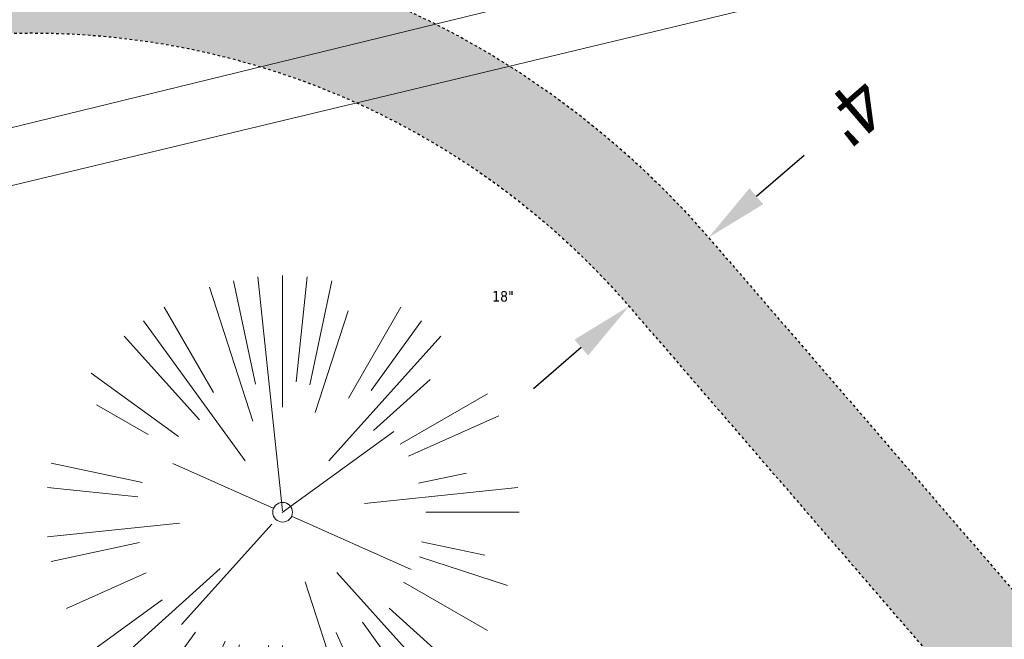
# Model space of a CAD drawing. Header units: feet. Extents: x 1133447 to 1140710, y 647622 to 649877.
# Tile 33 of 84: x 1134499 to 1134536, y 649090 to 649114. Entities that reach past the tile are written whole.
import ezdxf
from ezdxf.lldxf.tags import DXFTag

# ---------------------------------------------------------------- set-up
doc = ezdxf.new("R2010")
doc.units = ezdxf.units.FT
doc.header["$MEASUREMENT"] = 0
doc.linetypes.add('RAD', pattern=[0.13, 0.08, -0.05])
for name, color, linetype in [('C-PRKG-ASPH', 8, 'Continuous'), ('C-ROAD-ASPHALT', 1, 'Continuous'), ('C-SWLK-GRVL', 6, 'RAD'), ('C-SWLK-GRVL-PATT', 8, 'Continuous'), ('G-TEXT-ST02', 2, 'Continuous'), ('G-XREF', 7, 'Continuous')]:
    doc.layers.add(name, color=color, linetype=linetype)
for name, color, linetype, lineweight in [('V-SITE-VEGE', 8, 'Continuous', 18), ('V-SITE-VEGE-TEXT', 8, 'Continuous', 18), ('V-UTIL-POWR-LINE-UNDR', 8, 'EXIST_PROP POWER UNDERGROUND LINE 1', 15)]:
    doc.layers.add(name, color=color, linetype=linetype, lineweight=lineweight)
doc.styles.add('Normal', font='arial.ttf', dxfattribs={"height": 0.1})
doc.styles.add('SEI-Dim & Leader', font='tahoma.ttf')
doc.styles.get("Standard").update_dxf_attribs({"font": 'arial.ttf'})
tags = doc.linetypes.add('EXIST_PROP POWER UNDERGROUND LINE 1', pattern='A,1.5,-0.2,["P-UG",Standard,S=0.08,R=0,X=-0.1,Y=-0.04],-0.3', length=2).pattern_tags.tags
tags[6] = DXFTag(74, 10)
doc.dimstyles.new('Plan', dxfattribs={"dimscale": 20, "dimtxt": 0.1, "dimasz": 0.12, "dimexe": 0.0625, "dimexo": 0.0625, "dimgap": 0.08, "dimtad": 0, "dimdec": 0, "dimzin": 0, "dimdsep": 46, "dimtxsty": 'Normal', "dimcen": 0, "dimclrd": 256, "dimclre": 256, "dimclrt": 256, "dimaunit": 1, "dimadec": 4, "dimazin": 0, "dimtfac": 1, "dimtdec": 0, "dimtofl": 0, "dimtmove": 0, "dimatfit": 3, "dimfxl": 1, "dimtfill": 1, "dimtolj": 1, "dimtzin": 0, "dimlwd": -1, "dimlwe": -1, "dimarcsym": 0})

# ---------------------------------------------------------------- blocks, each defined once
blk = doc.blocks.new('V-SITE-VEGE-Coniferious Tree 2')
at = {"color": 0, "linetype": 'ByBlock'}
for p, q in [((-3.601054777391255e-05, 0.2219193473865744), (-3.601054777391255e-05, 0.5000060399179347)), ((-0.0574950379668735, 0.2703678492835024), (-0.1039851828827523, 0.4890788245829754)), ((-0.0003172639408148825, 0.0025937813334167), (-0.05229705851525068, 0.4972664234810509)), ((0.02890183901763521, 0.2753366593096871), (0.05222503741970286, 0.4972664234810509)), ((0.0571938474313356, 0.2692740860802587), (0.1039131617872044, 0.4890788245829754)), ((-0.06264093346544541, 0.1926377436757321), (-0.1545378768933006, 0.4755369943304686)), ((-0.1460065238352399, 0.2528363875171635), (-0.2500390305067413, 0.4330260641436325)), ((0.06850648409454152, 0.2109817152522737), (0.1382469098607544, 0.425630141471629)), ((0.139142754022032, 0.2410654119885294), (0.2499670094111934, 0.4330260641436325)), ((-0.07913071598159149, 0.1088658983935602), (-0.2939353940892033, 0.4045257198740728)), ((0.1868724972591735, 0.2572635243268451), (0.2938633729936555, 0.4045257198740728)), ((-0.1756943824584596, 0.1950752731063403), (-0.3346129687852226, 0.3715878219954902)), ((0.09777767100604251, 0.108636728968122), (0.3345409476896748, 0.3715878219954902)), ((-0.2201011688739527, 0.1598873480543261), (-0.4045617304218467, 0.2938993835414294)), ((0.1919663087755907, 0.1728666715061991), (0.3115823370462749, 0.2805763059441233)), ((0.2487690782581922, 0.143647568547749), (0.4329900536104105, 0.2500030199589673)), ((-0.2844040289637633, 0.1641894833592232), (-0.393144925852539, 0.2269610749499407)), ((0.2658942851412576, 0.1183972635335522), (0.4567507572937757, 0.2033670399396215)), ((-0.0009318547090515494, -0.0006770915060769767), (0.2349564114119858, 0.1707208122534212)), ((-0.2961437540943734, 0.06292784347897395), (-0.4891148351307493, 0.1039491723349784)), ((-0.01992166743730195, 0.008854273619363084), (-0.2318825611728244, 0.1032199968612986)), ((0.2872695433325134, 0.06106323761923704), (0.3884790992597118, 0.08257391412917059)), ((-0.3060292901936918, 0.03215663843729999), (-0.4973024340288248, 0.05226104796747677)), ((0.173080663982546, 0.01818771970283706), (0.497230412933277, 0.05226104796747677)), ((0.3024988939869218, 0), (0.4999700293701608, 0)), ((0.01849546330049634, -0.008260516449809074), (0.2719985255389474, -0.1211160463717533)), ((-0.2182782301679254, -0.02292736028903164), (-0.4973024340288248, -0.05226104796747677)), ((-0.02300503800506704, -0.02554197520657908), (-0.2137781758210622, -0.2373882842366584)), ((0.2936342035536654, -0.06241742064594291), (0.4274066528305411, -0.09084484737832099)), ((-0.302185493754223, -0.0642195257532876), (-0.4891148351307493, -0.1039491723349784)), ((0.2891445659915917, -0.09395946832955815), (0.4755009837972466, -0.1545018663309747)), ((-0.1320480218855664, -0.1188660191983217), (-0.3716238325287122, -0.3345769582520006)), ((-0.2881436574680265, -0.1282723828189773), (-0.4568227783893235, -0.2033670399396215)), ((0.1143820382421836, -0.1271057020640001), (0.2718110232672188, -0.301920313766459)), ((0.04781873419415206, -0.1473038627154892), (0.1192466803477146, -0.3671294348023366)), ((0.2555295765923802, -0.1475434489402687), (0.4329900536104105, -0.2500030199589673)), ((-0.254528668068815, -0.1848980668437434), (-0.4045617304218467, -0.2938993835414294)), ((0.2253521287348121, -0.2029399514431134), (0.3715518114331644, -0.3345769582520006)), ((0.1688618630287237, -0.2324611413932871), (0.2938633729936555, -0.4045257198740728)), ((-0.1842986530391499, -0.2536176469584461), (-0.2766747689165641, -0.3807650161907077)), ((0.1131111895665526, -0.2541280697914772), (0.2033310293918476, -0.4567867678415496)), ((-0.1213812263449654, -0.2725449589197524), (-0.1855903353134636, -0.4167758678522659)), ((-0.09098502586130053, -0.2799408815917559), (-0.1545378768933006, -0.4755369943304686)), ((-0.02966136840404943, -0.2817638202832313), (-0.04434904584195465, -0.4216092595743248)), ((-3.601054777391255e-05, -0.2817638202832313), (-3.601054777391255e-05, -0.5000060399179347)), ((0.06104806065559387, -0.2873055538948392), (0.1039131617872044, -0.4890788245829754))]:
    blk.add_line(p, q, dxfattribs=at)
blk.add_circle((-3.601054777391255e-05, 0), 0.02083358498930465)
blk = doc.blocks.new('C_XBASE-PACTOLA_02403811')
at = {"layer": 'V-UTIL-POWR-LINE-UNDR', "flags": 128}
for points in [[(1134480.127728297, 648231.4910384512), (1134494.996471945, 648496.1691917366), (1134496.354631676, 648566.44434151), (1134464.634199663, 648641.5326281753), (1134459.677329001, 648691.5978201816), (1134473.792826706, 648747.2770438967), (1134487.668805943, 648772.8760612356), (1134492.621603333, 648802.5716343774), (1134496.091176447, 648841.0190152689), (1134500.796308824, 648860.3211453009), (1134494.587384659, 648928.3795930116), (1134495.610681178, 649027.1179445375), (1134495.955, 649106.737), (1134599.221251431, 649131.4978260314), (1134637.553107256, 649168.5421751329), (1134656.340245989, 649214.8847448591), (1134694.635392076, 649279.0850905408), (1134746.477990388, 649319.7325033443), (1134803.106029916, 649342.8457422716), (1134848.624546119, 649349.4784079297), (1134877.799434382, 649337.8966334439), (1134908.972639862, 649315.1325047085), (1134965.723883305, 649315.5318607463), (1135021.655, 649297.834), (1135074.570971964, 649267.2988659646), (1135109.814885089, 649210.9488559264), (1135119.855903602, 649164.3586520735), (1135144.601334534, 649102.1495441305)], [(1134492.850503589, 649108.173474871), (1134575.969755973, 649128.4657203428), (1134599.221251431, 649131.4978260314)]]:
    blk.add_lwpolyline(points, dxfattribs=at)
at = {"layer": 'V-SITE-VEGE', "xscale": 17.99978256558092, "yscale": 17.99978256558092, "zscale": 17.99978256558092}
blk.add_blockref('V-SITE-VEGE-Coniferious Tree 2', (1134508.703, 649094.901), dxfattribs=at)
at = {"layer": 'V-SITE-VEGE-TEXT', "insert": (1134516.67834375, 649102.901), "char_height": 0.4, "attachment_point": 7, "style": 'SEI-Dim & Leader'}
blk.add_mtext('18"', dxfattribs=at)
blk = doc.blocks.new('C_PBASE-PACTOLA_02403811')
at = {"layer": 'C-ROAD-ASPHALT'}
blk.add_lwpolyline([(1134601.857481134, 649091.7855040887, 0.06474752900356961), (1134533.446357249, 648955.005204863, 0.06474752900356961)], format="xyb", dxfattribs=at)
at = {"layer": 'C-SWLK-GRVL', "flags": 128}
for points in [[(1134482.93650839, 649115.0057125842, 0.2860719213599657), (1134486.068415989, 649114.4955943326, -0.3242747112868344), (1134524.910412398, 649105.345630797), (1134536.52631945, 649091.8938999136, 0.04491381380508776), (1134548.898274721, 649079.92753147, -0.3220469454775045), (1134554.785664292, 649058.5476908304, 0.441520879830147), (1134558.179472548, 649051.9832590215), (1134566.021082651, 649049.8797385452, 0.3433332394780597), (1134571.680299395, 649052.2681860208, -0.02077816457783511), (1134597.711378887, 649094.5801124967), (1134601.857481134, 649091.7855040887)], [(1134515.801917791, 648989.2004602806), (1134528.51809844, 648999.6742896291, -0.4142135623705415), (1134535.556339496, 648998.9937289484), (1134540.042125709, 648993.5475768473, -0.2768597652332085), (1134540.804653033, 648988.4614401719, 0.01548046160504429), (1134527.749382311, 648953.8208523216, -0.124350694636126), (1134521.070339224, 648943.5569414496), (1134506.572578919, 648930.1459899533, 0.03970333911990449), (1134501.197764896, 648924.3178464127), (1134494.136157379, 648915.3233278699, -0.3346006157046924), (1134482.502472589, 648912.2356799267), (1134448.93629179, 648925.8904717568, -0.4109328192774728), (1134443.399896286, 648938.8174027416), (1134444.835329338, 648942.4625679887, 0.2500295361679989), (1134442.677586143, 648961.1639925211, -0.1364820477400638), (1134439.167762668, 648971.2919705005), (1134436.920544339, 649007.3117520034, -0.1651222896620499), (1134453.759212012, 649069.3634849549), (1134474.286828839, 649099.8716937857, -0.494522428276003), (1134521.882953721, 649102.7313442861), (1134533.498860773, 649089.2796134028, 0.04491381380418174), (1134546.38631418, 649076.8146462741, -0.3543479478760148), (1134550.337651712, 649058.3434381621), (1134549.784071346, 649057.2545665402, -0.4060480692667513), (1134546.132100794, 649055.2149796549), (1134537.86765222, 649057.4319270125, -0.02700540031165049), (1134533.661234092, 649058.8076071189)]]:
    blk.add_lwpolyline(points, format="xyb", dxfattribs=at)
blk = doc.blocks.new('C_PHTCH-PACTOLA_02403811')
at = {"layer": 'C-PRKG-ASPH'}
h = blk.add_hatch(dxfattribs=at)
h.set_pattern_fill('ANSI31', color=256, scale=10, angle=70)
h.set_pattern_definition([(115, (0, 0), (-1.132884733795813, -0.5282728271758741), [])])
edge = h.paths.add_edge_path(flags=16)
edge.add_arc((1135093.567290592, 648760.3570235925), 541.9999999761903, 143.5703577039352, 153.2664360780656, ccw=False)
edge.add_arc((1135093.567290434, 648760.3570237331), 541.9999997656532, 133.8742793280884, 143.5703577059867, ccw=False)
edge.add_line((1134717.918854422, 649151.0643979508), (1134791.743864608, 649222.0439889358))
edge.add_arc((1134924.814897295, 649083.6384245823), 191.9999999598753, 124.33581191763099, 133.8742793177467, ccw=False)
edge.add_line((1134816.518779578, 649242.1816391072), (1134837.543218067, 649256.5428028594))
edge.add_arc((1134886.614896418, 649184.7029087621), 87.00000000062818, 64.86660358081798, 124.33581191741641, ccw=False)
edge.add_line((1134923.566161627, 649263.4658695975), (1134945.862647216, 649253.0055803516))
edge.add_arc((1134736.896871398, 648807.5874571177), 491.9999999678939, 56.45911934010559, 64.86660355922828, ccw=False)
edge.add_line((1135008.742528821, 649217.6654234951), (1135070.901654, 649176.4593855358))
edge.add_arc((1135036.644680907, 649124.7828938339), 62.00000000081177, -10.868034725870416, 56.45911933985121, ccw=False)
edge.add_line((1135097.532652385, 649113.0929439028), (1135091.831089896, 649083.3959326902))
edge.add_arc((1135001.481196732, 649100.7423100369), 92.00000001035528, 337.8486329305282, 349.13196525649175, ccw=False)
edge.add_line((1135086.690765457, 649066.0532714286), (1135029.43531187, 648925.4119419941))
edge.add_arc((1134573.749357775, 649110.9228871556), 491.9999995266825, 335.73595333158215, 337.84863296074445, ccw=False)
edge.add_line((1135022.286728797, 648908.7392420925), (1134970.105907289, 648792.9779079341))
edge.add_line((1134970.105907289, 648792.9779079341), (1134955.070696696, 648759.622817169))
edge.add_arc((1134506.533324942, 648961.8064625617), 492.0000003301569, 331.3465562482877, 335.7359533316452, ccw=False)
edge.add_line((1134938.281078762, 648725.8872446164), (1134902.771388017, 648660.9021647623))
edge.add_arc((1134778.161263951, 648728.9926705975), 142.0000000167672, 305.95733191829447, 331.34655630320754, ccw=False)
edge.add_line((1134861.541195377, 648614.0501326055), (1134757.483908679, 648538.5664206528))
edge.add_arc((1134835.579196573, 648430.9089730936), 133.0000000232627, 125.9573319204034, 166.4171722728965)
edge.add_arc((1134672.277915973, 648470.363906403), 35.00000000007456, 244.10855969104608, 346.41717227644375, ccw=False)
edge.add_arc((1134691.461854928, 648509.9128519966), 78.95614352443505, 214.9055155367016, 244.1168481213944, ccw=False)
edge.add_line((1134626.710174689, 648464.732186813), (1134623.062749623, 648469.9579645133))
edge.add_arc((1134821.506139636, 648608.4650796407), 241.9999999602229, 191.1167612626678, 214.9138039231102, ccw=False)
edge.add_line((1134584.046954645, 648561.8052956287), (1134566.403948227, 648651.5934078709))
edge.add_arc((1135049.172208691, 648746.4554480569), 491.9999999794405, 187.9519260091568, 191.1167612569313, ccw=False)
edge.add_line((1134561.903038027, 648678.391101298), (1134552.825444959, 648743.3771249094))
edge.add_arc((1134842.017716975, 648783.7730382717), 292.0000000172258, 166.3961174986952, 187.9519260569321, ccw=False)
edge.add_line((1134558.209758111, 648852.4537669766), (1134566.77306571, 648887.8397463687))
edge.add_arc((1135093.567290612, 648760.357023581), 542.0000000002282, 158.0478401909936, 166.396117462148, ccw=False)
edge.add_arc((1135093.567290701, 648760.357023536), 542.0000000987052, 153.2664360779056, 158.0478401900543, ccw=False)
edge = h.paths.add_edge_path()
edge.add_line((1134664.934415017, 648091.0186503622), (1134641.753924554, 648097.236757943))
edge.add_arc((1135131.441785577, 647965.8792352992), 506.9999999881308, 154.1154939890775, 164.9840567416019, ccw=False)
edge.add_arc((1135131.44177555, 647965.8792402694), 506.9999887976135, 153.4314984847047, 154.115493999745, ccw=False)
edge.add_arc((1134241.513528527, 648410.9103548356), 488.0000000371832, 333.4314984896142, 338.6383717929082)
edge.add_line((1134695.987914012, 648233.1548120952), (1134704.112198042, 648253.9264793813))
edge.add_arc((1134529.027803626, 648322.4060737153), 188.0000000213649, 338.6383717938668, 377.1954705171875)
edge.add_arc((1134651.306425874, 648360.2470375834), 60.00000000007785, 17.1954705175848, 74.97265706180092)
edge.add_line((1134666.863224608, 648418.1951696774), (1134661.500576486, 648419.8056636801))
edge.add_arc((1134691.489318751, 648509.9450223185), 94.99699278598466, 223.9418846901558, 251.5980721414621, ccw=False)
edge.add_arc((1134691.535842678, 648509.9839590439), 95.05751145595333, 214.9165962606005, 223.9393241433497, ccw=False)
edge.add_line((1134613.590003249, 648455.5746160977), (1134609.942525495, 648460.8004692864))
edge.add_arc((1134821.506139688, 648608.4650796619), 258.0000000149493, 191.1167612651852, 214.9138039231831, ccw=False)
edge.add_line((1134568.347173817, 648558.7203512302), (1134550.704167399, 648648.5084634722))
edge.add_arc((1135049.172208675, 648746.4554480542), 507.9999999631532, 187.9519260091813, 191.1167612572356, ccw=False)
edge.add_line((1134546.056886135, 648676.177626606), (1134536.979293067, 648741.163650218))
edge.add_arc((1134842.01771694, 648783.7730382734), 307.9999999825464, 166.3961174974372, 187.9519260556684, ccw=False)
edge.add_line((1134542.658637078, 648856.2170945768), (1134551.221944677, 648891.6030739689))
edge.add_arc((1135093.567290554, 648760.3570237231), 557.9999999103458, 163.9213237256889, 166.3961174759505, ccw=False)
edge.add_arc((1134538.177323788, 648920.4382053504), 19.99999999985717, 343.9213237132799, 402.7699397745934)
edge.add_line((1134552.859048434, 648934.0193305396), (1134533.446357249, 648955.005204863))
edge.add_arc((1135093.567290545, 648760.3570234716), 592.9783928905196, 146.0187423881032, 160.8370986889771, ccw=False)
edge.add_line((1134601.857481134, 649091.7855040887), (1134616.582948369, 649064.0343807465))
edge.add_arc((1134620.999668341, 649066.3780071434), 5.000000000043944, 207.9515834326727, 327.0740857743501)
edge.add_arc((1135093.567290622, 648760.3570235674), 558.0000000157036, 133.8742793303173, 147.0740857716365, ccw=False)
edge.add_line((1134706.829601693, 649162.5981949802), (1134780.654611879, 649233.5777859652))
edge.add_arc((1134924.814897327, 649083.6384245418), 208.0000000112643, 124.3358119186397, 133.8742793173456, ccw=False)
edge.add_line((1134807.494103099, 649255.3935736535), (1134828.518541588, 649269.7547374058))
edge.add_arc((1134886.614896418, 649184.7029087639), 102.9999999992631, 64.86660357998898, 124.33581191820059, ccw=False)
edge.add_line((1134930.361796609, 649277.9510118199), (1134952.658282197, 649267.4907225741))
edge.add_arc((1134736.896871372, 648807.5874570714), 508.0000000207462, 56.4591193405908, 64.86660355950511, ccw=False)
edge.add_line((1135017.583038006, 649231.0012923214), (1135079.742163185, 649189.7952543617))
edge.add_arc((1135036.644680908, 649124.782893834), 77.99999999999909, -10.868034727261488, 56.45911934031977, ccw=False)
edge.add_line((1135113.245677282, 649110.0761826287), (1135107.544114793, 649080.3791714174))
edge.add_arc((1135001.481196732, 649100.7423100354), 108.0000000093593, 337.84863293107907, 349.131965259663, ccw=False)
edge.add_line((1135101.509820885, 649060.0203951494), (1135044.254367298, 648919.3790657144))
edge.add_arc((1134573.749357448, 649110.9228872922), 507.9999998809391, 335.7359533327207, 337.84863295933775, ccw=False)
edge.add_line((1135036.873309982, 648902.1641641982), (1134969.657277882, 648753.0477392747))
edge.add_arc((1134506.53332524, 648961.8064624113), 507.9999999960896, 331.346556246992, 335.73595333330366, ccw=False)
edge.add_line((1134952.321656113, 648718.215074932), (1134916.811965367, 648653.2299950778))
edge.add_arc((1134778.161263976, 648728.9926705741), 157.9999999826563, 305.9573319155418, 331.3465563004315, ccw=False)
edge.add_line((1134870.936117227, 648601.0988607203), (1134766.878830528, 648525.6151487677))
edge.add_arc((1134835.579196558, 648430.9089731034), 117.0000000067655, 125.9573319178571, 162.264860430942)
edge.add_arc((1134752.713885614, 648457.4106757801), 29.99999999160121, 162.264860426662, 196.8024120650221)
edge.add_arc((1134835.579196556, 648430.9089731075), 113.0000000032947, 170.9217318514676, 197.5476736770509)
edge.add_line((1134727.837491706, 648396.8395581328), (1134731.162683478, 648386.3239143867))
edge.add_arc((1134529.027802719, 648322.4060734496), 212.0000009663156, 11.340079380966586, 17.54767372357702, ccw=False)
edge.add_arc((1134529.055568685, 648322.403813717), 211.9732215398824, -20.64909134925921, 11.342153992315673, ccw=False)
edge.add_arc((1134759.869013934, 648235.3149369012), 34.72371615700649, 159.1871917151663, 239.4135572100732)
edge.add_line((1134742.200276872, 648205.422593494), (1134709.513, 648185.696))
edge.add_line((1134709.513, 648185.696), (1134698.996135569, 648181.0065459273))
edge.add_arc((1135131.441785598, 647965.8792352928), 483.0000000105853, 153.5511843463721, 164.9840567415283)
at = {"layer": 'C-SWLK-GRVL-PATT'}
h = blk.add_hatch(dxfattribs=at)
h.set_pattern_fill('GRAVEL', color=256, scale=5)
h.set_pattern_definition([(228.012787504, (3.6, 5), (-40.00000000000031, -45.00000000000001), [0.67268, -66.5954402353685]), (184.969740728, (3.15, 4.5), (59.99999999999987, 5.000000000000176), [1.15434, -114.27962380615]), (132.510447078, (2, 4.4), (50.00000000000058, -54.99999999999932), [0.8139400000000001, -80.5801629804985]), (267.273689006, (0.05, 3.15), (5.000000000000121, 100.0000000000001), [1.05119, -104.067790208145]), (292.833654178, (0, 2.1), (-24.99999999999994, 60.00000000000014), [1.030775, -102.0468656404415]), (357.273689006, (0.4, 1.15), (-100.0000000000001, 5.000000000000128), [1.05119, -104.067790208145]), (37.6942404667, (1.45, 1.1), (-64.99999999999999, -49.99999999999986), [1.390145, -137.62424274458]), (72.2553283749, (2.55, 1.95), (35.00000000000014, 110), [1.31244, -129.9316074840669]), (121.429565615, (2.95, 3.2), (-40.0000000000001, 64.99999999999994), [1.05475, -104.420365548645]), (175.236358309, (2.4, 4.1), (54.99999999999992, -5.00000000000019), [1.20416, -59.0038128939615]), (222.397437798, (1.2, 4.2), (-59.99999999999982, -54.99999999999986), [1.55724, -154.1668750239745]), (138.814074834, (5, 3.1), (-35.00000000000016, 30), [0.5315049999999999, -52.61922406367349]), (171.46923439, (4.600000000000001, 3.45), (64.99999999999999, -9.999999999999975), [1.011185, -100.107557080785]), (225, (3.6, 3.6), (-5.551115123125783e-16, -4.999999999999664), [0.707105, -6.3639628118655]), (203.198590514, (3.25, 4.2), (24.99999999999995, 9.999999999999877), [0.38079, -37.6980755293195]), (291.801409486, (2.9, 4.050000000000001), (-4.99999999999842, 15.00000000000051), [0.538515, -26.3873090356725]), (30.96375653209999, (3.1, 3.55), (15.00000000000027, 9.999999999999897), [0.874645, -28.2801144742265]), (161.565051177, (3.85, 4), (10.00000000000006, -4.999999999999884), [0.632455, -15.178933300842]), (16.389540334, (0, 4.050000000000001), (49.99999999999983, 15.00000000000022), [0.886, -87.714225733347]), (70.3461759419, (0.8500000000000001, 4.3), (-20.0000000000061, -55.00000000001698), [0.7433049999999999, -73.58703873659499]), (293.198590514, (3.85, 5), (-9.999999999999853, 24.99999999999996), [0.761575, -37.3172905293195]), (343.610459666, (4.149999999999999, 4.3), (-49.99999999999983, 15.00000000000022), [0.8859999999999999, -87.71422573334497]), (339.44395478, (0, 0.95), (-25.00000000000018, 10.00000000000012), [0.8543999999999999, -41.86561872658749]), (294.775140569, (0.8, 0.65), (-25.00000000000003, 55.00000000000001), [0.71589, -70.87321531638]), (66.8014094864, (3.9, 0), (9.999999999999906, 24.99999999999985), [0.761575, -37.3172905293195]), (17.3540246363, (4.2, 0.7000000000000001), (-64.99999999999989, -19.99999999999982), [0.838155, -82.97711807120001]), (69.44395478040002, (1.45, 0), (-10.00000000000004, -24.99999999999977), [0.4272, -42.29281872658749]), (101.309932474, (3.6, 0), (-4.999999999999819, 20.00000000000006), [0.25495, -25.240147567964]), (165.963756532, (3.55, 0.25), (14.99999999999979, -5.000000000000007), [1.030775, -19.5847531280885]), (186.009005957, (2.55, 0.5), (50.00000000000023, 4.999999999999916), [0.9552499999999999, -94.56961587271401]), (303.690067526, (3.1, 3.1), (-4.999999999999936, 9.999999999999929), [0.7211099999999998, -17.30664637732]), (353.157226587, (3.5, 2.5), (85.00000000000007, -10.00000000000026), [1.25897, -124.6378131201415]), (60.9453959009, (4.75, 2.35), (-19.99999999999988, -34.99999999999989), [0.51478, -50.963370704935]), (90, (5, 2.8), (-4.999999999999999, 5), [0.3, -4.699999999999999]), (120.256437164, (2.45, 0.65), (20.00000000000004, -35.00000000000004), [0.69462, -68.76759994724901]), (48.01278750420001, (2.1, 1.25), (40, 44.99999999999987), [1.34536, -65.92276023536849]), (0, (3, 2.25), (5, 5), [1.3, -3.7]), (325.3048464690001, (4.3, 2.25), (50.0000000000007, -34.99999999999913), [0.7905699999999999, -78.26637150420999]), (254.054604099, (4.95, 1.8), (-5.000000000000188, -20.00000000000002), [0.72801, -35.6725394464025]), (207.645975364, (4.75, 1.1), (-94.99999999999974, -50.00000000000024), [1.185325, -117.347370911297]), (175.42607874, (3.7, 0.55), (-64.99999999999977, 5.000000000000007), [1.253995, -124.1453670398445])])
edge = h.paths.add_edge_path(flags=16)
edge.add_arc((1134548.490387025, 649097.0318955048), 40.99999999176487, 248.796184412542, 254.9838623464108)
edge.add_line((1134537.86765222, 649057.4319270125), (1134546.132100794, 649055.2149796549))
edge.add_arc((1134546.909374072, 649058.112538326), 3.000000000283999, 254.9838623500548, 343.3819296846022)
edge.add_line((1134549.784071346, 649057.2545665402), (1134550.337651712, 649058.3434381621))
edge.add_arc((1134536.966462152, 649065.141326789), 15.00000000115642, 333.0512984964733, 411.0980064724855)
edge.add_arc((1134609.185327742, 649154.6367762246), 100.0000000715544, 220.8114317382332, 231.0980064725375, ccw=False)
edge.add_line((1134533.498860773, 649089.2796134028), (1134521.882953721, 649102.7313442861))
edge.add_arc((1134499.177013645, 649083.1241954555), 30.00000000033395, 40.81143173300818, 146.0651440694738)
edge.add_line((1134474.286828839, 649099.8716937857), (1134453.759212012, 649069.3634849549))
edge.add_arc((1134536.7264947, 649013.5384905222), 100.0000000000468, 146.065144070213, 183.5699678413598)
edge.add_line((1134436.920544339, 649007.3117520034), (1134439.167762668, 648971.2919705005))
edge.add_arc((1134459.128952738, 648972.5373182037), 19.99999999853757, 183.5699678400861, 214.657273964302)
edge.add_arc((1134426.226219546, 648949.7906668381), 19.99999999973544, -21.49407086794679, 34.65727396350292, ccw=False)
edge.add_line((1134444.835329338, 648942.4625679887), (1134443.399896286, 648938.8174027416))
edge.add_arc((1134452.704451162, 648935.1533533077), 9.999999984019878, 158.5059290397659, 247.8634065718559)
edge.add_line((1134448.93629179, 648925.8904717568), (1134482.502472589, 648912.2356799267))
edge.add_arc((1134486.270631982, 648921.4985614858), 9.999999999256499, 247.8634064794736, 321.8644980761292)
edge.add_line((1134494.136157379, 648915.3233278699), (1134501.197764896, 648924.3178464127))
edge.add_arc((1134540.525391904, 648893.4416783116), 50.00000002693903, 132.7699397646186, 141.8644980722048, ccw=False)
edge.add_line((1134506.572578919, 648930.1459899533), (1134521.070339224, 648943.5569414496))
edge.add_arc((1134504.093932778, 648961.9090972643), 24.99999997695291, 312.7699396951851, 341.1234729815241)
edge.add_arc((1135093.567282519, 648760.3570264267), 597.978384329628, 157.575895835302, 161.1234729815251, ccw=False)
edge.add_arc((1134536.182724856, 648990.3687366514), 4.99999999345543, 337.5758958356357, 399.4769718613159)
edge.add_line((1134540.042125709, 648993.5475768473), (1134535.556339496, 648998.9937289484))
edge.add_arc((1134531.696938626, 648995.8148887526), 5.000000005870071, 39.47697174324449, 129.4769716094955)
edge.add_line((1134528.51809844, 648999.6742896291), (1134515.801917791, 648989.2004602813))
edge.add_line((1134515.801917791, 648989.2004602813), (1134511.293630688, 648990.6693089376))
edge.add_line((1134511.293630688, 648990.6693089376), (1134527.518786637, 649004.0333463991))
edge.add_arc((1134525.611482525, 649006.3489869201), 3.000000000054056, 309.4769716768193, 399.4769716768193)
edge.add_line((1134527.927123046, 649008.2562910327), (1134522.621097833, 649014.6982878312))
edge.add_arc((1134511.042895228, 649005.1617672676), 15.00000000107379, 39.47697167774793, 71.57860019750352)
edge.add_line((1134515.782946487, 649019.393138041), (1134513.264941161, 649020.2318115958))
edge.add_line((1134513.264941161, 649020.2318115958), (1134514.528954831, 649024.0268438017))
edge.add_line((1134514.528954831, 649024.0268438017), (1134517.046960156, 649023.188170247))
edge.add_arc((1134511.042895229, 649005.1617672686), 18.99999999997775, 39.47697167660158, 71.57860019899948, ccw=False)
edge.add_line((1134525.708618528, 649017.2413599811), (1134538.525775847, 649001.6801662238))
edge.add_arc((1134542.385176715, 649004.8590064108), 4.999999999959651, 219.4769716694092, 336.078134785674)
edge.add_arc((1135093.567291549, 648760.3570231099), 597.9783939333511, 152.1483058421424, 156.0781347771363, ccw=False)
edge.add_arc((1134560.438019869, 649042.0592120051), 4.999999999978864, 332.1483058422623, 434.9838623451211)
edge.add_line((1134561.733475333, 649046.8884764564), (1134536.831287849, 649053.5685154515))
edge.add_arc((1134548.490387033, 649097.0318955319), 45.00000002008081, 248.7961844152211, 254.9838623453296, ccw=False)
edge.add_line((1134532.214487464, 649055.0784082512), (1134533.661234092, 649058.8076071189))
edge = h.paths.add_edge_path()
edge.add_line((1134601.857481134, 649091.7855040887), (1134597.711378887, 649094.5801124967))
edge.add_arc((1135093.567290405, 648760.3570236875), 597.9783926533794, 146.0187423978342, 150.7800618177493)
edge.add_arc((1134567.17752859, 649055.0383738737), 5.286670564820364, 257.3645220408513, 328.39940210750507, ccw=False)
edge.add_line((1134566.021082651, 649049.8797385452), (1134558.179472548, 649051.9832590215))
edge.add_arc((1134559.47492801, 649056.8125234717), 4.999999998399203, 159.6940240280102, 254.9838623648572, ccw=False)
edge.add_arc((1134536.966462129, 649065.1413267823), 19.00000002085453, 339.6940240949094, 411.0980064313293)
edge.add_arc((1134609.185327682, 649154.6367761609), 95.99999998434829, 220.8114317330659, 231.0980064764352, ccw=False)
edge.add_line((1134536.52631945, 649091.8938999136), (1134524.910412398, 649105.3456307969))
edge.add_arc((1134499.177013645, 649083.1241954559), 33.99999999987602, 40.811431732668, 112.67770225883)
edge.add_arc((1134484.911775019, 649117.2636589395), 3.000000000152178, 228.8203477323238, 292.67770225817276, ccw=False)
edge.add_line((1134482.93650839, 649115.0057125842), (1134470.117493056, 649126.2198732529))
edge.add_line((1134470.117493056, 649126.2198732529), (1134467.483804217, 649123.2092781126))
edge.add_line((1134467.483804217, 649123.2092781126), (1134477.860940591, 649114.1312895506))
edge.add_arc((1134475.88567396, 649111.8733431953), 3.000000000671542, -50.98707642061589, 48.82034771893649, ccw=False)
edge.add_arc((1134499.177013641, 649083.1241954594), 33.99999999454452, 129.0129235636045, 146.0651440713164)
edge.add_line((1134470.968137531, 649102.104693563), (1134450.907684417, 649072.2907849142))
edge.add_arc((1134448.418665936, 649073.9655347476), 3.000000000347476, 250.8568652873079, 326.06514406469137, ccw=False)
edge.add_line((1134447.434878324, 649071.1314278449), (1134442.571547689, 649072.8196084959))
edge.add_arc((1134449.130131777, 649091.713654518), 20.00000000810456, 234.0626253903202, 250.8568652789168, ccw=False)
edge.add_line((1134437.392119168, 649075.5204750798), (1134428.464585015, 649081.9918112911))
edge.add_line((1134428.464585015, 649081.9918112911), (1134426.116982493, 649078.7531754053))
edge.add_line((1134426.116982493, 649078.7531754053), (1134435.044516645, 649072.2818391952))
edge.add_arc((1134449.130131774, 649091.713654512), 24.00000000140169, 234.0626253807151, 250.8568652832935)
edge.add_line((1134441.259830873, 649069.0407992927), (1134444.032547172, 649068.0783218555))
edge.add_arc((1134443.048759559, 649065.2442149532), 3.000000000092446, -28.89664176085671, 70.85686528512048, ccw=False)
edge.add_arc((1134536.726494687, 649013.5384905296), 103.9999999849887, 151.1033582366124, 161.2127055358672)
edge.add_arc((1134435.427379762, 649047.9984573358), 3.000000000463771, 257.0526530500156, 341.21270553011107, ccw=False)
edge.add_line((1134434.755213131, 649045.0747282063), (1134412.262785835, 649050.2457472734))
edge.add_arc((1134414.055230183, 649058.0423582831), 7.999999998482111, 236.9020541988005, 257.0526530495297, ccw=False)
edge.add_line((1134409.686654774, 649051.3404519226), (1134407.502367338, 649047.9894985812))
edge.add_arc((1134414.055230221, 649058.0423582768), 12.00000000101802, 236.9020555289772, 257.0526530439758)
edge.add_line((1134411.366563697, 649046.3474417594), (1134433.321365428, 649041.3000230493))
edge.add_arc((1134432.649198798, 649038.3762939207), 2.999999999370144, -13.422447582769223, 77.05265305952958, ccw=False)
edge.add_arc((1134536.726494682, 649013.5384905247), 103.9999999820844, 166.5775524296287, 179.7756991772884)
edge.add_arc((1134429.727314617, 649013.9573717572), 3.000000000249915, 271.95738677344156, 359.7756991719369, ccw=False)
edge.add_line((1134429.829783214, 649010.9591222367), (1134395.691993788, 649010.0690074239))
edge.add_line((1134395.691993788, 649010.0690074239), (1134406.987773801, 649006.1761351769))
edge.add_line((1134406.987773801, 649006.1761351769), (1134430.013276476, 649006.9630579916))
edge.add_arc((1134430.115745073, 649003.964808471), 3.000000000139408, 3.5699678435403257, 91.95738676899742, ccw=False)
edge.add_line((1134433.109923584, 649004.1516106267), (1134435.175524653, 648971.0429009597))
edge.add_arc((1134459.128952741, 648972.5373182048), 24.00000000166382, 183.5699678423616, 214.6572739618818)
edge.add_arc((1134426.226219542, 648949.7906668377), 16.00000000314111, -21.49407086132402, 34.65727395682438, ccw=False)
edge.add_line((1134441.11350738, 648943.9281877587), (1134439.678074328, 648940.2830225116))
edge.add_arc((1134452.704451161, 648935.1533533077), 13.9999999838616, 158.5059290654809, 247.8634065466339)
edge.add_line((1134447.429028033, 648922.1853191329), (1134456.136823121, 648918.642970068))
edge.add_arc((1134455.006375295, 648915.8641055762), 3.000000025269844, -18.388473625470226, 67.86340650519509, ccw=False)
edge.add_arc((1134475.883044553, 648908.9240263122), 19.00000041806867, 161.6115263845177, 190.4898903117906)
edge.add_line((1134457.200590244, 648905.4648476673), (1134457.839190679, 648902.0158719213))
edge.add_line((1134457.839190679, 648902.0158719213), (1134461.772338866, 648902.7441200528))
edge.add_line((1134461.772338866, 648902.7441200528), (1134461.133738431, 648906.1930957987))
edge.add_arc((1134475.883044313, 648908.9240263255), 15.00000018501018, 164.7466039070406, 190.4898904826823, ccw=False)
edge.add_arc((1134464.305783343, 648912.081087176), 2.999999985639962, 67.8634065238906, 164.7466039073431, ccw=False)
edge.add_line((1134465.436231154, 648914.8599516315), (1134480.995208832, 648908.5305273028))
edge.add_arc((1134486.270631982, 648921.498561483), 13.9999999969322, 247.8634064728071, 321.8644980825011)
edge.add_line((1134497.282367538, 648912.8532344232), (1134504.343975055, 648921.8477529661))
edge.add_arc((1134540.525391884, 648893.4416783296), 45.99999999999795, 132.7699397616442, 141.8644980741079, ccw=False)
edge.add_line((1134509.288803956, 648927.2096450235), (1134525.152399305, 648941.8840432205))
edge.add_arc((1134504.780711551, 648963.9066302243), 30.00000000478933, 312.7699396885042, 322.9315985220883)
edge.add_arc((1134531.909871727, 648943.412517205), 4.000000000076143, 42.76993976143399, 142.9315985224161, ccw=False)
edge.add_line((1134534.846216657, 648946.1287422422), (1134542.540399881, 648937.811030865))
edge.add_arc((1134539.604054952, 648935.0948058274), 3.999999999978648, -47.2300602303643, 42.7699397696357, ccw=False)
edge.add_line((1134542.320279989, 648932.1584608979), (1134526.38641549, 648916.9091733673))
edge.add_line((1134526.38641549, 648916.9091733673), (1134521.286832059, 648900.3121323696))
edge.add_line((1134521.286832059, 648900.3121323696), (1134542.10752488, 648887.8942024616))
edge.add_line((1134542.10752488, 648887.8942024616), (1134549.894702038, 648886.1185365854))
edge.add_line((1134549.894702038, 648886.1185365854), (1134551.221944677, 648891.6030739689))
edge.add_arc((1134959.072848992, 648795.1471716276), 419.1015404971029, 164.2193477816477, 166.6941415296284, ccw=False)
edge.add_arc((1134590.557581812, 649043.6190399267), 138.9217900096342, 253.02220341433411, 255.4969971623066, ccw=False)
edge.add_arc((1134576.143964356, 648903.9869904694), 27.0124622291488, 163.0222034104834, 165.4969971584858, ccw=False)
edge.add_arc((1134569.636619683, 648986.5937934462), 77.17846351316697, 253.02220341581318, 255.49699716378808, ccw=False)
edge.add_arc((1134629.291471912, 648891.5182768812), 84.89630986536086, 163.0222034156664, 165.4969971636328, ccw=False)
edge.add_arc((1134528.955099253, 648842.3151432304), 76.4283760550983, 73.0222034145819, 75.49699716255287, ccw=False)
edge.add_arc((1134577.236120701, 648907.9216800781), 27.02287450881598, 161.4316114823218, 163.9064052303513, ccw=False)
edge.add_arc((1134516.829655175, 648782.0317656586), 138.9217900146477, 73.02220341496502, 75.49699716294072, ccw=False)
edge.add_arc((1134538.177323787, 648920.4382053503), 20.00000000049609, 343.9213237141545, 402.7699397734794)
edge.add_line((1134552.859048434, 648934.0193305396), (1134533.44635728, 648955.0052048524))
edge.add_arc((1135093.567288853, 648760.3570244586), 592.9783909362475, 146.0187423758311, 160.8370987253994, ccw=False)
h.paths.add_polyline_path([(1134532.503592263, 648914.2486780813), (1134529.531, 648901.903), (1134537.526000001, 648900.0259999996), (1134540.366, 648911.821), (1134540.991, 648911.66), (1134541.145, 648912.168)], flags=16)
blk = doc.blocks.new('*D498')
at = {"layer": 'Defpoints', "color": 0, "transparency": 16777216}
for p in [(1134524.910412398, 649105.3456307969), (1134524.910412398, 649105.3456307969), (1134521.882953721, 649102.731344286)]:
    blk.add_point(p, dxfattribs=at)
at = {"layer": 'G-TEXT-ST02', "transparency": 16777216}
for p, q in [((1134526.726887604, 649106.9142027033), (1134528.54336281, 649108.4827746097)), ((1134520.066478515, 649101.1627723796), (1134518.250003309, 649099.594200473))]:
    blk.add_line(p, q, dxfattribs=at)
for points in [[(1134526.465458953, 649107.2169485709), (1134526.988316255, 649106.6114568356), (1134524.910412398, 649105.3456307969)], [(1134519.805049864, 649101.4655182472), (1134520.327907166, 649100.8600265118), (1134521.882953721, 649102.731344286)]]:
    blk.add_solid(points, dxfattribs=at)
at = {"layer": 'G-TEXT-ST02', "transparency": 16777216, "insert": (1134530.481266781, 649110.1562033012), "char_height": 2, "attachment_point": 5, "rotation": 220.8114317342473, "style": 'Normal', "bg_fill": 3, "box_fill_scale": 1.25, "bg_fill_color": 256, "bg_fill_true_color": 13158600, "bg_fill_transparency": 0}
blk.add_mtext("\\A1;4'", dxfattribs=at)

msp = doc.modelspace()

# ---------------------------------------------------------------- block references
at = {"layer": 'G-XREF'}
msp.add_blockref('C_XBASE-PACTOLA_02403811', (0, 0), dxfattribs=at)

# ---------------------------------------------------------------- next in the draw order: block references
for name in ['C_PBASE-PACTOLA_02403811', 'C_PHTCH-PACTOLA_02403811']:
    msp.add_blockref(name, (0, 0), dxfattribs=at)

# ---------------------------------------------------------------- next in the draw order: dimensions: what is measured, and where the dimension line sits
at = {"layer": 'G-TEXT-ST02'}
dim = msp.add_aligned_dim(p1=(1134521.882953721, 649102.731344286), p2=(1134524.910412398, 649105.3456307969), distance=0, dimstyle='Plan', override={"dimpost": "'"}, dxfattribs=at)
dim.commit()
dim.dimension.update_dxf_attribs({"geometry": '*D498', "text_midpoint": (1134530.481266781, 649110.1562033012)})

doc.saveas('drawing.dxf')
